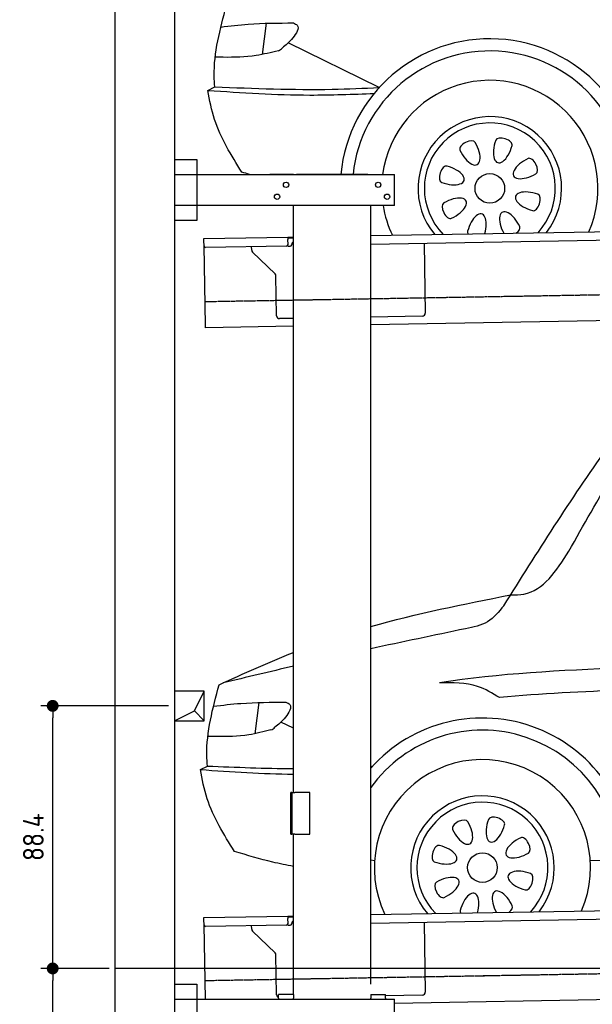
# Model space of a CAD drawing. Header units: millimetres. Extents: x 552 to 7231, y 5317 to 13136.
# Tile 2 of 6: x 552 to 2478, y 7995 to 11309. Entities that reach past the tile are written whole.
import ezdxf

# ---------------------------------------------------------------- set-up
doc = ezdxf.new("R2010")
doc.units = ezdxf.units.MM
doc.linetypes.add('GEN3', pattern=[6.25, 5, -1.25])
doc.layers.get('0').update_dxf_attribs({"lineweight": 25})
for name, color, linetype, lineweight in [('3', 6, 'GEN3', 25), ('4', 3, 'Continuous', 25), ('5', 3, 'Continuous', 25), ('breakthrough', 1, 'Continuous', 25)]:
    doc.layers.add(name, color=color, linetype=linetype, lineweight=lineweight)
doc.layers.add('Car', color=10, linetype='Continuous')
doc.styles.get("Standard").update_dxf_attribs({"font": 'ISOCP.SHX'})
doc.dimstyles.new('GEN-ISO$0', dxfattribs={"dimscale": 20, "dimtxt": 3.5, "dimasz": 2, "dimexe": 2, "dimexo": 1, "dimgap": 1.5, "dimtad": 1, "dimdec": 1, "dimlfac": 0.1, "dimdsep": 46, "dimtxsty": 'Standard', "dimblk": 'PUNKT', "dimcen": 2, "dimclrd": 256, "dimclre": 256, "dimclrt": 2, "dimadec": 0, "dimazin": 0, "dimtp": 0.1, "dimtm": 0.1, "dimtfac": 0.71, "dimtdec": 1, "dimtmove": 2, "dimatfit": 3, "dimldrblk": 'PUNKT', "dimfxl": 1, "dimtolj": 1, "dimarcsym": 0})

# ---------------------------------------------------------------- blocks, each defined once
blk = doc.blocks.new('PUNKT')
at = {"layer": '4', "color": 0, "linetype": 'ByBlock'}
blk.add_line((-0.5, 0), (-1, 0), dxfattribs=at)
at = {"layer": '4', "color": 0, "linetype": 'ByBlock', "const_width": 0.5}
blk.add_lwpolyline([(-0.25, 0, 1), (0.25, 0, 1)], format="xyb", close=True, dxfattribs=at)
blk = doc.blocks.new('*D6')
at = {"layer": '4', "lineweight": -2, "transparency": 16777216}
for p, q in [((852.8, 8115.9), (622.8, 8115.9)), ((662.8, 5855.9), (662.8, 8075.9)), ((1052.8, 5815.9), (622.8, 5815.9))]:
    blk.add_line(p, q, dxfattribs=at)
at = {"layer": 'Defpoints', "color": 0, "transparency": 16777216}
for p in [(662.8, 8115.9), (872.8, 8115.9), (1072.8, 5815.9)]:
    blk.add_point(p, dxfattribs=at)
at = {"layer": '4', "lineweight": -2, "transparency": 16777216, "xscale": 40, "yscale": 40, "zscale": 40}
for p, rotation in [((662.8, 8115.9), 90), ((662.8, 5815.9), 270)]:
    blk.add_blockref('PUNKT', p, dxfattribs=dict(at, rotation=rotation))
at = {"layer": '4', "color": 2, "transparency": 16777216, "insert": (597.8, 6965.9), "char_height": 70, "attachment_point": 5, "rotation": 90}
blk.add_mtext('\\A1;230', dxfattribs=at)
blk = doc.blocks.new('*D7')
at = {"layer": '4', "lineweight": -2, "transparency": 16777216}
for p, q in [((1052.7, 8999.6), (622.8, 8999.6)), ((662.8, 8155.9), (662.8, 8959.6)), ((852.8, 8115.9), (622.8, 8115.9))]:
    blk.add_line(p, q, dxfattribs=at)
at = {"layer": 'Defpoints', "color": 0, "transparency": 16777216}
for p in [(662.8, 8999.6), (1072.7, 8999.6), (872.8, 8115.9)]:
    blk.add_point(p, dxfattribs=at)
at = {"layer": '4', "lineweight": -2, "transparency": 16777216, "xscale": 40, "yscale": 40, "zscale": 40}
for p, rotation in [((662.8, 8999.6), 90), ((662.8, 8115.9), 270)]:
    blk.add_blockref('PUNKT', p, dxfattribs=dict(at, rotation=rotation))
at = {"layer": '4', "color": 2, "transparency": 16777216, "insert": (597.8, 8557.7), "char_height": 70, "attachment_point": 5, "rotation": 90}
blk.add_mtext('\\A1;88.4', dxfattribs=at)

msp = doc.modelspace()

# ---------------------------------------------------------------- linework, layer by layer
for p, q in [((872.77, 5565.9), (872.77, 12815.9)), ((1072.77, 12615.9), (1072.77, 5815.9)), ((1072.77, 10838.02), (1147.77, 10838.02)), ((1147.77, 10838.02), (1147.77, 10633.02)), ((1072.77, 10788.02), (1812.77, 10788.02)), ((1472.77, 10788.02), (1392.77, 10788.02)), ((1472.77, 10788.02), (1482.77, 10788.02)), ((1722.77, 10788.02), (1482.77, 10788.02)), ((1722.77, 10788.02), (1732.77, 10788.02)), ((1732.77, 10788.02), (1812.77, 10788.02)), ((1812.77, 10683.02), (1812.77, 10788.02)), ((1812.77, 10683.02), (1072.77, 10683.02)), ((1472.77, 8708.02), (1472.77, 10683.02)), ((1732.77, 8063.02), (1732.77, 10683.02)), ((1147.77, 10633.02), (1072.77, 10633.02)), ((1732.77, 10582.07), (4386.09, 10628.39)), ((1171.58, 10572.28), (1454.03, 10577.21)), ((1171.72, 10564.28), (1171.58, 10572.28)), ((1454.03, 10577.21), (1464.03, 10577.38)), ((1454.03, 10577.21), (1454.17, 10569.21)), ((1464.1, 10573.38), (1454.1, 10573.21)), ((1464.03, 10577.38), (1472.77, 10577.53)), ((1472.77, 10573.53), (1464.1, 10573.38)), ((4381.61, 10598.3), (1732.77, 10552.07)), ((1172.01, 10547.28), (1171.72, 10564.28)), ((1176.67, 10280.32), (1172.01, 10547.28)), ((1449.56, 10547.12), (1177.1, 10542.37)), ((1332.28, 10533.22), (1332.08, 10545.07)), ((1454.47, 10552.21), (1454.17, 10569.21)), ((1457.08, 10546.26), (1462.07, 10546.34)), ((1466.99, 10551.43), (1466.97, 10552.43)), ((1911.99, 10555.2), (1916.07, 10321.23)), ((1410.76, 10453.36), (1335.34, 10526.2)), ((1416.15, 10312.51), (1413.81, 10446.34)), ((4146.36, 10324.16), (1732.77, 10282.03)), ((1906.25, 10311.06), (1732.77, 10308.03)), ((1176.81, 10272.32), (1176.67, 10280.32)), ((1472.77, 10277.49), (1176.81, 10272.32)), ((1472.77, 10303.49), (1426.32, 10302.68)), ((1467.77, 8708.02), (1463.77, 8708.02)), ((1463.77, 8568.02), (1463.77, 8708.02)), ((1467.77, 8708.02), (1477.77, 8708.02)), ((1467.77, 8708.02), (1467.77, 8568.02)), ((1527.77, 8708.02), (1477.77, 8708.02)), ((1527.77, 8568.02), (1527.77, 8708.02)), ((1463.77, 8568.02), (1467.77, 8568.02)), ((1477.77, 8568.02), (1467.77, 8568.02)), ((1472.77, 8027.85), (1472.77, 8568.02)), ((1477.77, 8568.02), (1527.77, 8568.02)), ((1732.77, 8297.07), (4392.09, 8343.49)), ((1171.58, 8287.28), (1454.03, 8292.21)), ((1171.72, 8279.28), (1171.58, 8287.28)), ((1454.03, 8292.21), (1464.03, 8292.38)), ((1454.03, 8292.21), (1454.17, 8284.21)), ((1464.1, 8288.38), (1454.1, 8288.21)), ((1454.47, 8267.21), (1454.17, 8284.21)), ((1464.03, 8292.38), (1472.77, 8292.53)), ((1472.77, 8288.53), (1464.1, 8288.38)), ((4387.61, 8313.41), (1732.77, 8267.07)), ((1172.01, 8262.28), (1171.72, 8279.28)), ((1176.36, 8013.02), (1172.01, 8262.28)), ((1449.56, 8262.12), (1177.1, 8257.37)), ((1332.28, 8248.22), (1332.08, 8260.07)), ((1457.08, 8261.26), (1462.07, 8261.34)), ((1466.99, 8266.43), (1466.97, 8267.43)), ((1911.99, 8270.2), (1916.07, 8036.23)), ((1410.76, 8168.36), (1335.34, 8241.2)), ((1416.15, 8027.51), (1413.81, 8161.34)), ((1072.77, 8063.02), (1147.77, 8063.02)), ((1147.77, 8063.02), (1147.77, 7858.02)), ((1472.77, 8028.02), (1422.77, 8028.02)), ((1422.77, 8016.02), (1422.77, 8028.02)), ((1472.77, 8027.85), (1472.77, 8016.02)), ((1732.77, 8028.02), (1782.77, 8028.02)), ((1732.77, 8027.85), (1732.77, 8016.02)), ((1782.77, 8016.02), (1782.77, 8028.02)), ((1906.25, 8026.06), (1782.77, 8023.9)), ((4146.36, 8039.16), (1812.77, 7998.42)), ((1072.77, 8013.02), (1812.77, 8013.02)), ((1422.77, 8016.02), (1422.77, 8013.02)), ((1472.77, 8013.02), (1472.77, 8016.02)), ((1732.77, 8013.02), (1732.77, 8016.02)), ((1782.77, 8016.02), (1782.77, 8013.02)), ((1812.77, 7908.02), (1812.77, 8013.02))]:
    msp.add_line(p, q)
for centre in [(1447.77, 10753.02), (1757.77, 10753.02), (1417.77, 10713.02), (1787.77, 10713.02)]:
    msp.add_circle(centre, 9)
for centre, radius, start, end in [((1177.01, 10547.37), 5, 181, 271), ((1449.47, 10552.12), 5, 271, 1), ((1456.99, 10551.25), 5, 214.23672, 271), ((1461.99, 10551.34), 5, 271, 1), ((1476.97, 10552.6), 10, 114.78744, 181), ((1342.28, 10533.39), 10, 181, 226), ((1403.81, 10446.17), 10, 1, 46), ((1426.15, 10312.68), 10, 181, 271), ((1906.07, 10321.06), 10, 271, 1), ((1177.01, 8262.37), 5, 181, 271), ((1449.47, 8267.12), 5, 271, 1), ((1456.99, 8266.25), 5, 214.23672, 271), ((1461.99, 8266.34), 5, 271, 1), ((1476.97, 8267.6), 10, 114.78744, 181), ((1342.28, 8248.39), 10, 181, 226), ((1403.81, 8161.17), 10, 1, 46), ((1426.15, 8027.68), 10, 181, 250.29343), ((1906.07, 8036.06), 10, 271, 1)]:
    msp.add_arc(centre, radius, start, end)
at = {"layer": '3'}
for p, q in [((1175.28, 10360.3), (6230.45, 10448.53)), ((1175.28, 8075.31), (6230.44, 8163.55))]:
    msp.add_line(p, q, dxfattribs=at)
at = {"layer": '5'}
msp.add_line((6272.78, 8115.9), (872.77, 8115.9), dxfattribs=at)
at = {"layer": 'breakthrough'}
for p, q in [((1140.08, 8982.53), (1172.71, 9049.58)), ((1072.71, 8949.58), (1140.08, 8982.53)), ((1139.86, 8982.43), (1172.71, 8949.58))]:
    msp.add_line(p, q, dxfattribs=at)
msp.add_lwpolyline([(1172.71, 9049.58), (1072.71, 9049.58), (1072.71, 8949.58), (1172.71, 8949.58)], close=True, dxfattribs=at)
at = {"layer": 'Car'}
for p, q in [((1380.86, 11296.88), (1367.29, 11191.7)), ((1761.57, 11080.54), (1455.37, 11230.83)), ((1184.4, 11071.08), (1208.3, 11082.98)), ((1356.01, 9010.93), (1342.44, 8905.75)), ((1472.77, 8924.15), (1430.52, 8944.89)), ((1159.55, 8785.13), (1183.45, 8797.04)), ((1736.72, 8794.59), (1732.77, 8796.53)), ((1732.77, 8481.2), (1745.66, 8479.26)), ((2471.5, 8479.61), (2570.23, 8482.43))]:
    msp.add_line(p, q, dxfattribs=at)
for centre in [(2133.44, 10741.12), (2108.59, 8455.17)]:
    msp.add_circle(centre, 49.81, dxfattribs=at)
for centre, radius, start, end in [((2133.44, 10741.12), 503.48, 358.77103, 174.65483), ((2133.44, 10741.12), 462.44, 358.57632, 174.17896), ((2133.44, 10741.12), 363.73, 336.29391, 172.59128), ((2133.44, 10741.12), 241.52, 321.98913, 220.01087), ((2133.44, 10741.12), 220.3, 317.36218, 224.63782), ((2133.44, 10741.12), 363.73, 189.19113, 205.70609), ((2108.59, 8455.17), 503.48, 358.77103, 138.2824), ((2108.59, 8455.17), 462.44, 358.57632, 144.35738), ((2108.59, 8455.17), 363.73, 336.38258, 205.61742), ((2108.59, 8455.17), 241.52, 322.14515, 219.85485), ((2108.59, 8455.17), 220.3, 317.54576, 224.45424), ((2108.59, 8455.17), 363.73, 269.02415, 272.97585)]:
    msp.add_arc(centre, radius, start, end, dxfattribs=at)
for centre, major_axis, ratio, start_param, end_param in [((2058.69, 10882.76), (-25.68, -12.93), 0.5184551, 3.1415927, 6.2831853), ((2178.68, 10887.55), (18.51, 59.89), 0.4614078, 1.4517229, 4.8137274), ((2180.75, 10894.13), (-27.3, 9.01), 0.5184551, 3.1415927, 6.2831853), ((2061.89, 10876.65), (-29.26, 55.44), 0.4614078, 1.4517229, 4.8137274), ((2268.98, 10812.67), (55.44, 29.26), 0.4614078, 1.4517229, 4.8137274), ((2275.09, 10815.86), (-12.93, 25.68), 0.5184551, 3.1415927, 6.2831853), ((1980.43, 10788.42), (-9.01, -27.3), 0.5184551, 3.1415927, 6.2831853), ((1987, 10786.36), (-59.89, 18.51), 0.4614078, 1.4517229, 4.8137274), ((1997.9, 10669.57), (-55.44, -29.26), 0.4614078, 1.4517229, 4.8137274), ((2279.87, 10695.87), (59.89, -18.51), 0.4614078, 1.4517229, 4.8137274), ((2286.45, 10693.81), (9.01, 27.3), 0.5184551, 3.1415927, 6.2831853), ((1991.79, 10666.37), (12.93, -25.68), 0.5184551, 3.1415927, 6.2831853), ((2088.19, 10594.68), (-18.51, -59.89), 0.4614078, 1.6145688, 4.8137274), ((2204.99, 10605.58), (29.26, -55.44), 0.4614078, 1.4517229, 4.7520176), ((2208.18, 10599.47), (25.68, 12.93), 0.5184551, 5.0152232, 6.2831853), ((2086.13, 10588.1), (27.3, -9.01), 0.5184551, 3.1415927, 3.7268655), ((2033.84, 8596.82), (-25.68, -12.93), 0.5184551, 3.1415927, 6.2831853), ((2153.83, 8601.6), (18.51, 59.89), 0.4614078, 1.4517229, 4.8137274), ((2155.9, 8608.18), (-27.3, 9.01), 0.5184551, 3.1415927, 6.2831853), ((2037.04, 8590.71), (-29.26, 55.44), 0.4614078, 1.4517229, 4.8137274), ((2244.13, 8526.72), (55.44, 29.26), 0.4614078, 1.4517229, 4.8137274), ((2250.24, 8529.91), (-12.93, 25.68), 0.5184551, 3.1415927, 6.2831853), ((1955.58, 8502.48), (-9.01, -27.3), 0.5184551, 3.1415927, 6.2831853), ((1962.16, 8500.42), (-59.89, 18.51), 0.4614078, 1.4517229, 4.8137274), ((1973.05, 8383.62), (-55.44, -29.26), 0.4614078, 1.4517229, 4.8137274), ((2255.02, 8409.92), (59.89, -18.51), 0.4614078, 1.4517229, 4.8137274), ((2261.6, 8407.86), (9.01, 27.3), 0.5184551, 3.1415927, 6.2831853), ((1966.94, 8380.43), (12.93, -25.68), 0.5184551, 3.1415927, 6.2831853), ((2063.34, 8308.74), (-18.51, -59.89), 0.4614078, 1.6231062, 4.8137274), ((2180.14, 8319.63), (29.26, -55.44), 0.4614078, 1.4517229, 4.7427909), ((2183.33, 8313.52), (25.68, 12.93), 0.5184551, 5.0470769, 6.2831853), ((2061.28, 8302.16), (27.3, -9.01), 0.5184551, 3.1415927, 3.6967137)]:
    msp.add_ellipse(centre, major_axis=major_axis, ratio=ratio, start_param=start_param, end_param=end_param, dxfattribs=at)
for points, knots in [([(1208.3, 11082.98), (1207.08, 11095.01), (1201.6, 11185.24), (1226.18, 11277.09), (1247.47, 11356.68)], [299.6106033, 299.6106033, 299.6106033, 299.6106033, 336.7949271, 577.8837244, 577.8837244, 577.8837244, 577.8837244]), ([(4447.57, 9206.88), (3831.92, 9181.17), (3008.26, 9146.3), (2164.93, 9109.15), (1964.48, 9076.71)], [1397.0463196, 1397.0463196, 1397.0463196, 1397.0463196, 3254.3865168, 3862.7316789, 3862.7316789, 3862.7316789, 3862.7316789]), ([(4447.57, 9132.42), (3834.72, 9106.82), (3078.49, 9074.8), (2305.68, 9040.86), (2166.27, 9027.24)], [1405.6382064, 1405.6382064, 1405.6382064, 1405.6382064, 3254.3865168, 3669.2897155, 3669.2897155, 3669.2897155, 3669.2897155]), ([(1183.45, 8797.04), (1182.24, 8809.07), (1176.75, 8899.29), (1201.33, 8991.15), (1222.62, 9070.73)], [299.6106033, 299.6106033, 299.6106033, 299.6106033, 336.7949271, 577.8837244, 577.8837244, 577.8837244, 577.8837244]), ([(1472.77, 8459.45), (1449.4, 8463.63), (1382.75, 8477.27), (1317.31, 8496.87), (1274.71, 8509.63)], [274.4625359, 274.4625359, 274.4625359, 274.4625359, 345.852584, 479.0635745, 479.0635745, 479.0635745, 479.0635745])]:
    msp.add_open_spline(points, degree=3, knots=knots, dxfattribs=at)
for points in [[(1228.71, 11284.22), (1320.53, 11293.9), (1472.43, 11297.75)], [(1472.43, 11297.75), (1485.45, 11290.05), (1470.89, 11247.83), (1435.22, 11213.38)], [(1422.02, 11204.53), (1347.4, 11188.15), (1236.28, 11182.18), (1209.64, 11182.53)], [(1422.02, 11204.53), (1429.34, 11208.71), (1435.22, 11213.38)], [(1299.56, 10795.57), (1207.29, 10973.07), (1184.4, 11071.08)], [(1184.4, 11071.08), (1527.63, 11055.37), (1744.34, 11060.64)], [(1208.3, 11082.98), (1603.52, 11074.84), (1761.57, 11080.54)], [(2180.64, 9336.73), (2527.71, 9865.7), (2590.75, 9952.84)], [(2399.36, 9519.68), (2552.26, 9781.76), (2679.22, 9966.97)], [(2203.34, 9373.24), (2248.29, 9375.99), (2399.36, 9519.68)], [(2180.64, 9336.73), (2125.62, 9282.65), (2051.88, 9259.22)], [(2166.27, 9027.24), (2092.44, 9065.19), (1964.48, 9076.71)], [(1203.86, 8998.28), (1295.68, 9007.96), (1447.58, 9011.81)], [(1447.58, 9011.81), (1460.6, 9004.11), (1446.04, 8961.88), (1410.37, 8927.43)], [(1397.17, 8918.58), (1322.55, 8902.21), (1211.43, 8896.23), (1184.79, 8896.59)], [(1397.17, 8918.58), (1404.49, 8922.76), (1410.37, 8927.43)], [(1274.71, 8509.63), (1182.44, 8687.12), (1159.55, 8785.13)]]:
    msp.add_spline(points, degree=3, dxfattribs=at)
for points in [[(1324.85, 10788.02), (1316.42, 10790.52), (1307.99, 10793.05), (1299.56, 10795.57)], [(1732.77, 9267.01), (1887.03, 9310.19), (2045.18, 9341.71), (2203.34, 9373.24)], [(2051.88, 9259.22), (1945.45, 9236.96), (1839.02, 9214.69), (1732.77, 9191.59)], [(1222.62, 9070.73), (1305.56, 9108.34), (1388.5, 9145.94), (1472.77, 9179.53)], [(1472.77, 9132.94), (1393.85, 9114.53), (1315.02, 9095.71), (1236.19, 9076.88)], [(1159.55, 8785.13), (1263.94, 8778.11), (1368.33, 8771.09), (1472.77, 8769.67)], [(1183.45, 8797.04), (1279.9, 8793.1), (1376.35, 8789.16), (1472.77, 8788.36)], [(1732.77, 8794.42), (1734.09, 8794.48), (1735.41, 8794.53), (1736.72, 8794.59)]]:
    msp.add_open_spline(points, degree=3, dxfattribs=at)

# ---------------------------------------------------------------- dimensions: what is measured, and where the dimension line sits
at = {"layer": '4'}
for base, p1, p2, picture, middle in [((662.77, 8999.58), (872.77, 8115.9), (1072.71, 8999.58), '*D7', (597.77, 8557.74)), ((662.77, 8115.9), (1072.77, 5815.9), (872.77, 8115.9), '*D6', (597.77, 6965.9))]:
    dim = msp.add_linear_dim(base=base, p1=p1, p2=p2, angle=90, dimstyle='GEN-ISO$0', dxfattribs=at)
    dim.commit()
    dim.dimension.update_dxf_attribs({"geometry": picture, "text_midpoint": middle})

doc.saveas('drawing.dxf')
